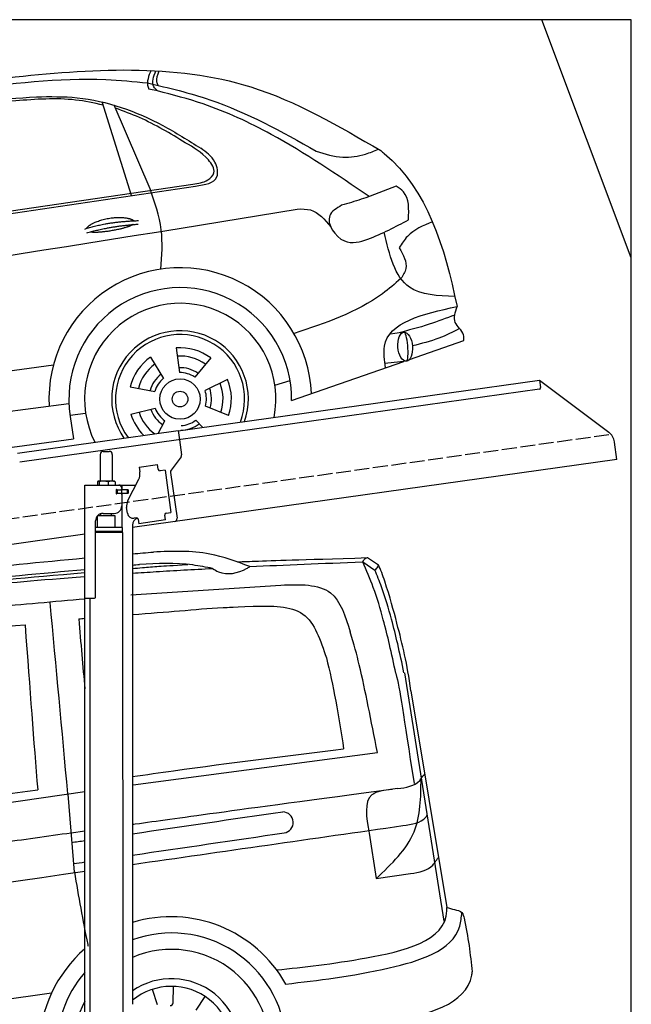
# Model space of a CAD drawing. Extents: x 199 to 6000, y -525 to 5450.
# Tile 4 of 4: x 3446 to 5500, y 2144 to 5450. Entities that reach past the tile are written whole.
import ezdxf

# ---------------------------------------------------------------- set-up
doc = ezdxf.new("R2010")
doc.units = 0
doc.header["$LTSCALE"] = 10
doc.header["$MEASUREMENT"] = 0
doc.linetypes.add('GEN3', pattern=[6.25, 5, -1.25])
doc.layers.get('0').update_dxf_attribs({"linetype": 'CONTINUOUS'})
for name, color, linetype in [('3', 6, 'GEN3'), ('CAR', 1, 'CONTINUOUS'), ('SICHTBARE_KANTEN_DIN_', 7, 'CONTINUOUS')]:
    doc.layers.add(name, color=color, linetype=linetype)
doc.layers.add('AM_0', color=7, linetype='CONTINUOUS', lineweight=30)

# ---------------------------------------------------------------- blocks, each defined once
blk = doc.blocks.new('Van200_EG')
at = {"layer": 'CAR'}
for p, q in [((30577.2, 3274.5), (30618, 3246.9)), ((30593.7, 3288.9), (30629.8, 3264.3)), ((29798.8, 3163.7), (30302.2, 3196.8)), ((30717.4, 2901.7), (30849.4, 2067.9)), ((30739.2, 2842), (30859.6, 2114.5)), ((29806.7, 2526.4), (30626.6, 2634.3)), ((29804.2, 2526), (29806.7, 2526.4)), ((27323.7, 2171.9), (29644.2, 2503.2)), ((29586.9, 2494.7), (29608.7, 2232.5)), ((30598.8, 2363.8), (30622.8, 2211.6)), ((30622.8, 2211.6), (30738.1, 2227.8)), ((27543.2, 1548.8), (29532.8, 1827.8)), ((29888.3, 1787), (29871.3, 1839.3)), ((29940.3, 1794.3), (29942.2, 1849.3)), ((30018.2, 1769.4), (30048.5, 1815.3))]:
    blk.add_line(p, q, dxfattribs=at)
for centre, radius, start, end in [((30308.6, 2399.7), 35.3, 278.266, 89.7479), ((29933.4, 1641.2), 441.9, 29.2479, 106.9984), ((29935.3, 1643.1), 385.6, 4.5254, 109.8845), ((29933.4, 1641.2), 441.9, 130.8756, 179.48), ((29935, 1643.4), 330.2, 347.4042, 113.3452), ((29935.3, 1643.1), 385.6, 139.032, 183.3106), ((29935, 1643.4), 231.7, 337.9146, 124.3813), ((29935, 1643.4), 206, 333.6849, 129.4239), ((29935, 1643.4), 330.2, 151.7436, 208.2564), ((29930.3, 1794.7), 10, 271.7882, 358)]:
    blk.add_arc(centre, radius, start, end, dxfattribs=at)
for points in [[(29804.2, 3301.7), (29827.5, 3303.7), (29850.8, 3305.7), (29874.2, 3307.7)], [(30198.6, 3258.8), (30315, 3264.3), (30440.2, 3269.5), (30577.2, 3274.5)], [(29804.2, 3263.8), (29811.9, 3264.5), (29819.7, 3265.2), (29827.5, 3265.9)], [(29804.2, 3252.5), (29815, 3253.4), (29826.1, 3254.3), (29837.3, 3255.3)], [(29804.2, 3236.6), (29829.6, 3238.3), (29856.1, 3240.1), (29883.8, 3241.9)], [(29837.3, 3255.3), (29855.7, 3256.8), (29874.1, 3258.3), (29892.5, 3259.8)], [(29883.8, 3241.9), (29944.6, 3245.6), (30007.5, 3249.2), (30073.3, 3252.6)], [(29892.5, 3259.8), (29914.2, 3261.2), (29936, 3262.6), (29990.2, 3266.1)], [(29526.7, 3137.7), (29546.5, 2923.6), (29566.3, 2709.6), (29586.1, 2495.6)], [(29623.8, 3083.4), (29630.5, 3084), (29637.3, 3084.5), (29644.2, 3085.1)], [(29623.8, 3083.4), (29630.6, 3002.4), (29637.4, 2923.9), (29644.2, 2848.6)], [(29443.4, 3062.9), (29460.4, 2841.4), (29471.9, 2671.9), (29486, 2509.3)], [(30455.1, 2952.1), (30478, 2865.6), (30496.6, 2754), (30513.2, 2647)], [(30688.5, 2899.4), (30703.1, 2849.6), (30712.6, 2763.6), (30749.7, 2530)], [(29804.2, 2361.8), (29974.8, 2386.6), (30137.8, 2411.5), (30308.7, 2434.9)], [(29804.2, 2258.9), (30106.7, 2302.3), (30409.3, 2345.7), (30711.9, 2389.1)], [(29804.2, 2290.2), (29976.1, 2315.2), (30143.2, 2339.6), (30313.6, 2364.8)], [(29599.5, 2332.8), (29614.5, 2334.8), (29629.4, 2336.9), (29644.2, 2339)], [(29606.2, 2261.5), (29618.9, 2263.3), (29631.6, 2265.2), (29644.2, 2267)], [(27340.4, 1905.5), (28108.3, 2015.7), (28876.3, 2125.8), (29644.2, 2236)]]:
    blk.add_open_spline(points, degree=3, dxfattribs=at)
for points, knots in [([(30198.6, 3258.8), (30154.1, 3275.5), (30049.9, 3314.6), (29938.2, 3310.2), (29874.2, 3307.7)], [0, 0, 0, 0, 141.325743, 331.027456, 331.027456, 331.027456, 331.027456]), ([(28241.2, 3113.3), (28387, 3133.2), (28707.9, 3176.9), (29174.7, 3243.1), (29497.3, 3274.4), (29644.2, 3287.6)], [0, 0, 0, 0, 441.664894, 971.537427, 1413.986548, 1413.986548, 1413.986548, 1413.986548]), ([(30156.5, 3274.5), (30166.3, 3275.1), (30257.7, 3278.9), (30355.4, 3281.1), (30593.7, 3288.9)], [253.741883, 253.741883, 253.741883, 253.741883, 322.989321, 518.291981, 518.291981, 518.291981, 518.291981]), ([(30577.2, 3274.5), (30580.3, 3280.1), (30584.3, 3287.3), (30591.9, 3288.6), (30593.7, 3288.9)], [0, 0, 0, 0, 17.428486, 22.636983, 22.636983, 22.636983, 22.636983]), ([(30688.2, 2900.4), (30681.4, 2932.8), (30668.7, 2992.9), (30644.5, 3089.3), (30617.2, 3182.9), (30589.6, 3246.1), (30577.2, 3274.5)], [0, 0, 0, 0, 99.320792, 184.369174, 298.124336, 391.159873, 391.159873, 391.159873, 391.159873]), ([(28297.6, 3085.6), (28427.4, 3105.7), (28729.6, 3152.6), (29178.8, 3206.1), (29498.2, 3236.2), (29644.2, 3249.4)], [0, 0, 0, 0, 394.255479, 917.126864, 1356.81106, 1356.81106, 1356.81106, 1356.81106]), ([(30073.3, 3252.6), (30051.2, 3256.9), (29970.3, 3272.8), (29887.6, 3268.8), (29827.5, 3265.9)], [0, 0, 0, 0, 67.469785, 246.836251, 246.836251, 246.836251, 246.836251]), ([(30073.3, 3252.6), (30079.7, 3248.5), (30112.9, 3227.1), (30164.6, 3237.3), (30195, 3256.5), (30198.6, 3258.8)], [0, 0, 0, 0, 22.595416, 117.648693, 130.804633, 130.804633, 130.804633, 130.804633]), ([(30618, 3246.7), (30621.9, 3250.2), (30627.3, 3255.3), (30629.2, 3262.3), (30629.8, 3264.3)], [0, 0, 0, 0, 15.273627, 21.496643, 21.496643, 21.496643, 21.496643]), ([(30715.7, 2902.3), (30708.9, 2934.7), (30696.2, 2994.8), (30672.1, 3091.2), (30647.7, 3174.6), (30625.4, 3228.6), (30618, 3246.9)], [0, 0, 0, 0, 99.320792, 184.369174, 298.124336, 359.504265, 359.504265, 359.504265, 359.504265]), ([(30739.2, 2842), (30726.3, 2934), (30702.5, 3030.4), (30663.9, 3174.5), (30637.8, 3249.3), (30629.8, 3264.3)], [0, 0, 0, 0, 234.896423, 370.689504, 421.512982, 421.512982, 421.512982, 421.512982]), ([(28059.6, 3015.8), (28153.3, 3033.9), (28553.4, 3110.3), (29067.5, 3176.3), (29488.3, 3213.8), (29644.2, 3225.3)], [37.963752, 37.963752, 37.963752, 37.963752, 324.409822, 1259.924276, 1590.366794, 1590.366794, 1590.366794, 1590.366794]), ([(28138.7, 3051), (28199.5, 3061.8), (28542.5, 3121), (29023.8, 3183.1), (29445.1, 3221.8), (29644.2, 3238.9)], [171.842484, 171.842484, 171.842484, 171.842484, 357.110137, 1216.113521, 1626.446413, 1626.446413, 1626.446413, 1626.446413]), ([(30302.2, 3196.8), (30365.9, 3199.1), (30484.9, 3203.2), (30519.3, 3091.4), (30535.3, 3039.5)], [0, 0, 0, 0, 168.99942, 315.572798, 315.572798, 315.572798, 315.572798]), ([(28049.8, 2946.7), (28168.9, 2967.7), (28593.7, 3042.7), (29126.5, 3105.3), (29540, 3141.7), (29644.2, 3150.6)], [0, 0, 0, 0, 362.531789, 1294.156043, 1607.848213, 1607.848213, 1607.848213, 1607.848213]), ([(29804.2, 3097.7), (29861, 3102.1), (29977.5, 3111), (30062.6, 3119.4), (30124.4, 3122.1), (30209.3, 3125.6)], [203.451852, 203.451852, 203.451852, 203.451852, 394.884581, 610.194596, 641.703175, 641.703175, 641.703175, 641.703175]), ([(30209.3, 3125.6), (30272.3, 3127), (30397.3, 3129.8), (30435.9, 3011.1), (30455.1, 2952.1)], [0, 0, 0, 0, 168.99942, 335.779218, 335.779218, 335.779218, 335.779218]), ([(28540.1, 2956.2), (28668.2, 2977.5), (28967.5, 3027.2), (29270.2, 3049.9), (29443.4, 3062.9)], [0, 0, 0, 0, 389.325694, 909.952043, 909.952043, 909.952043, 909.952043]), ([(30626.6, 2634.3), (30604.8, 2744.4), (30580, 2877.2), (30548.3, 2997.9), (30535.3, 3039.5)], [0, 0, 0, 0, 290.459213, 404.432115, 404.432115, 404.432115, 404.432115]), ([(29804.2, 2553.6), (29850.1, 2560.3), (30086.1, 2594.2), (30322.7, 2623.5), (30513.2, 2647)], [132.940063, 132.940063, 132.940063, 132.940063, 272.141647, 848.169641, 848.169641, 848.169641, 848.169641]), ([(30622.8, 2211.6), (30673.9, 2259.9), (30770.8, 2351.5), (30772.4, 2484.1), (30773.2, 2546.8)], [0, 0, 0, 0, 201.341385, 381.716335, 381.716335, 381.716335, 381.716335]), ([(30693.9, 2513.3), (30722.7, 2517.2), (30756, 2521.8), (30777.3, 2552.7), (30784.8, 2561.7), (30784.8, 2561.7)], [0, 0, 0, 0, 79.596131, 92.046017, 111.203029, 111.203029, 111.203029, 111.203029]), ([(30693.9, 2513.3), (30103.7, 2434.3), (29955.5, 2413.3), (29807.3, 2392.8), (29804.2, 2392.4)], [0, 0, 0, 0, 439.230717, 448.819345, 448.819345, 448.819345, 448.819345]), ([(28578.6, 2377.9), (28700, 2396.8), (29002, 2443.7), (29304.8, 2484.8), (29486, 2509.3)], [0, 0, 0, 0, 368.478841, 916.844242, 916.844242, 916.844242, 916.844242]), ([(30676.1, 2510.7), (30649.7, 2507.6), (30575.3, 2498.6), (30589.6, 2416.7), (30598.8, 2363.8)], [0, 0, 0, 0, 70.404192, 199.062703, 199.062703, 199.062703, 199.062703]), ([(30711.9, 2389.1), (30742.9, 2393.7), (30774.3, 2398), (30791.8, 2421), (30793.2, 2423)], [0, 0, 0, 0, 79.596131, 86.822489, 86.822489, 86.822489, 86.822489]), ([(29644.2, 2370.4), (29563.3, 2359.2), (29199.9, 2308.9), (28435.2, 2185.7), (27759.5, 2072.4), (27329.3, 1981)], [610.333286, 610.333286, 610.333286, 610.333286, 855.344026, 1711.653293, 2948.481072, 2948.481072, 2948.481072, 2948.481072]), ([(30738.1, 2227.8), (30766.7, 2233.2), (30800, 2237.8), (30821.3, 2268.7), (30827.8, 2277), (30831.7, 2282)], [0, 0, 0, 0, 79.596131, 92.046017, 111.203029, 111.203029, 111.203029, 111.203029]), ([(29609, 2233.5), (29622.9, 2152.1), (29637.2, 2068.9), (29654.5, 1986.2), (29654.9, 1984.3)], [0, 0, 0, 0, 247.578615, 253.374978, 253.374978, 253.374978, 253.374978]), ([(30288.1, 1904.6), (30380.3, 1914.3), (30567.2, 1934), (30862.8, 2001.8), (30859.7, 2110.7), (30859.6, 2114.5)], [0, 0, 0, 0, 304.498419, 617.213213, 628.527956, 628.527956, 628.527956, 628.527956]), ([(30318.3, 1857.2), (30428, 1869.9), (30623.5, 1892.5), (30896.1, 1972.4), (30908.6, 2080.8), (30910.4, 2095.9)], [0, 0, 0, 0, 351.757388, 627.204977, 671.745957, 671.745957, 671.745957, 671.745957]), ([(30859.6, 2114.5), (30867.8, 2112), (30884.5, 2106.9), (30912.2, 2101.8), (30930.9, 2021.1), (30938.3, 1956.3), (30945, 1898)], [0, 0, 0, 0, 26.570962, 53.720792, 73.875724, 256.158299, 256.158299, 256.158299, 256.158299]), ([(30319.7, 1673.5), (30430.9, 1689), (30636.6, 1717.5), (30929.7, 1788.5), (30944.5, 1894.3), (30945, 1898)], [0, 0, 0, 0, 362.689012, 670.396702, 681.362593, 681.362593, 681.362593, 681.362593])]:
    blk.add_open_spline(points, degree=3, knots=knots, dxfattribs=at)
blk = doc.blocks.new('Car_K')
at = {"layer": 'CAR'}
for p, q in [((6251.6, 3328.5), (6222.3, 3334.3)), ((6164.8, 2977.2), (6066.2, 3291.5)), ((6227.4, 2999.5), (6106, 3280.8)), ((4395.3, 2725.6), (6371, 3016)), ((4457.7, 2723.8), (6379.4, 3009)), ((6400, 2878.8), (6721.1, 2932)), ((7078, 2518.3), (7033.7, 2512.4)), ((7097.5, 2427), (7280.2, 2490.6)), ((6314.8, 2466), (6325.8, 2382.9)), ((6228, 2434.9), (6272.4, 2363.7)), ((6430.7, 2432.2), (6376.7, 2368)), ((6702.2, 2289.4), (7078.6, 2420.4)), ((7088.7, 2421.6), (7015.7, 2413.2)), ((3981.4, 2150.9), (5902.5, 2408.8)), ((6487.1, 2359.3), (6411.4, 2323.1)), ((6646.2, 2340.6), (6697.1, 2356)), ((6160, 2335.1), (6242.5, 2319.9)), ((5954.6, 2278.4), (3966.6, 2017.9)), ((6162.8, 2243), (6244.2, 2263.2)), ((6490.7, 2238.6), (6413, 2270.1)), ((5958.2, 2240.3), (6010.5, 2246.7)), ((5959, 2235.1), (5969.5, 2160.9)), ((6253.6, 2178.8), (6276.6, 2221.2)), ((6404.1, 2198.9), (6381, 2223.2)), ((3987.9, 1892.3), (5969.5, 2160.9))]:
    blk.add_line(p, q, dxfattribs=at)
for radius in [67.9, 26.2]:
    blk.add_circle((6327.5, 2294.1), radius, dxfattribs=at)
for centre, radius, start, end in [((6328.2, 2294.5), 440.8, 2.3474, 183.225), ((6328.2, 2294.5), 373.9, 359.2176, 189.1412), ((6328.2, 2294.5), 321.3, 348.8956, 206.9157), ((6327.5, 2294.1), 229.5, 340.8187, 214.9011), ((6327.5, 2294.1), 216.8, 339.0715, 216.627), ((6327.5, 2294.1), 172.4, 53.2193, 94.2205), ((6327.5, 2294.1), 172.4, 125.2193, 166.2205), ((6327.5, 2294.1), 144.5, 53.86, 93.5798), ((6327.5, 2294.1), 144.5, 125.86, 165.5798), ((6328.2, 2294.5), 104.9, 55.5455, 92.5344), ((6327.5, 2294.1), 88.8, 56.352, 91.0878), ((6328.2, 2294.5), 104.9, 127.8414, 164.3757), ((6327.5, 2294.1), 88.8, 128.352, 163.0878), ((6327.5, 2294.1), 144.5, 341.86, 21.5798), ((6327.5, 2294.1), 172.4, 341.2193, 22.2205), ((6327.5, 2294.1), 88.8, 344.352, 19.0878), ((6328.2, 2294.5), 104.9, 342.9932, 20.0652), ((6327.5, 2294.1), 144.5, 197.86, 233.9391), ((6328.2, 2294.5), 104.9, 199.4717, 235.8081), ((6327.5, 2294.1), 88.8, 200.352, 235.0878), ((6327.5, 2294.1), 172.4, 197.2193, 225.0433), ((6327.5, 2294.1), 88.8, 272.352, 307.0878), ((6328.2, 2294.5), 104.9, 270.9476, 307.6161)]:
    blk.add_arc(centre, radius, start, end, dxfattribs=at)
blk.add_ellipse((7083.4, 2469.9), major_axis=(3.9, -48.6), ratio=0.501954, dxfattribs=at)
blk.add_ellipse((7084.2, 2470), major_axis=(-3.9, 48.6), ratio=0.168571, start_param=3.202195, end_param=6.343787, dxfattribs=at)
for points, degree, knots in [([(4960.4, 3268.4), (5220.3, 3306.4), (5747.3, 3383.4), (6478.6, 3434.2), (6859.6, 3211.3), (7001.7, 3128.2)], 3, [0, 0, 0, 0, 795.09308, 1612.404872, 2098.463299, 2098.463299, 2098.463299, 2098.463299]), ([(5597.3, 3332.3), (5757.8, 3353.3), (5965, 3380.3), (6172, 3360), (6218.7, 3355.4)], 3, [0, 0, 0, 0, 482.524461, 623.054485, 623.054485, 623.054485, 623.054485]), ([(6230.2, 3397), (6226.2, 3388.1), (6218.4, 3370.6), (6217.5, 3347.9), (6221.5, 3336.7), (6222.3, 3334.3)], 3, [0, 0, 0, 0, 29.24014, 57.403103, 64.873278, 64.873278, 64.873278, 64.873278]), ([(6251.6, 3328.5), (6246.9, 3333.1), (6228.6, 3350.7), (6238.7, 3376.8), (6246.3, 3396.3)], 3, [0, 0, 0, 0, 18.755669, 72.745333, 72.745333, 72.745333, 72.745333]), ([(6253.7, 3347.2), (6252.2, 3350.9), (6246.1, 3366.6), (6252.6, 3383), (6257.6, 3395.6)], 3, [0, 0, 0, 0, 11.706548, 49.786773, 49.786773, 49.786773, 49.786773]), ([(6218.7, 3355.4), (6289.3, 3338.9), (6488.9, 3292.1), (6668.7, 3191.7), (6784.9, 3126.8)], 3, [0, 0, 0, 0, 216.617018, 612.994024, 612.994024, 612.994024, 612.994024]), ([(4486.6, 2990.7), (4545.8, 3035.8), (4651.4, 3116.2), (4859.3, 3171.2), (5126.1, 3235.8), (5464.3, 3284.2), (5722.9, 3301), (5845.3, 3309)], 3, [0, 0, 0, 0, 220.805775, 393.417908, 637.451139, 1046.907631, 1414.974246, 1414.974246, 1414.974246, 1414.974246]), ([(5845.3, 3309), (5891.1, 3309.7), (6037.8, 3311.7), (6228.6, 3242.9), (6355.3, 3162.5), (6397.2, 3136)], 3, [0, 0, 0, 0, 136.913576, 439.008029, 587.851019, 587.851019, 587.851019, 587.851019]), ([(6962, 2973.9), (6854.9, 3047), (6678.6, 3167.2), (6435.7, 3281.1), (6303.2, 3315.2), (6251.6, 3328.5)], 3, [0, 0, 0, 0, 388.888323, 639.530882, 799.103011, 799.103011, 799.103011, 799.103011]), ([(6069.6, 3280.7), (6038.8, 3288), (5942.4, 3308.2), (5768.6, 3294.5), (5586.9, 3281.8), (5471.6, 3269.2), (5429.6, 3264.6)], 3, [41.799079, 41.799079, 41.799079, 41.799079, 136.523198, 337.310325, 558.263041, 685.022454, 685.022454, 685.022454, 685.022454]), ([(6345.3, 3154.6), (6295.1, 3185.2), (6220, 3230.8), (6137.6, 3260.7), (6110.4, 3270.6)], 3, [0, 0, 0, 0, 175.790338, 262.536589, 262.536589, 262.536589, 262.536589]), ([(6371, 3016), (6388.2, 3018.1), (6415.7, 3021.6), (6452, 3057), (6412.6, 3116.7), (6372.3, 3139.4), (6345.3, 3154.6)], 3, [0, 0, 0, 0, 51.553973, 82.995085, 130.366625, 226.749074, 226.749074, 226.749074, 226.749074]), ([(6379.4, 3009), (6410.9, 3013.8), (6462.8, 3021.8), (6447.5, 3100.7), (6415.4, 3123.2), (6397.2, 3136)], 3, [0, 0, 0, 0, 78.119579, 128.2441, 194.566021, 194.566021, 194.566021, 194.566021]), ([(6784.9, 3126.8), (6814.2, 3117.2), (6868.4, 3099.5), (6941.3, 3111.8), (6979.4, 3127.2), (6993.7, 3132.9)], 3, [0, 0, 0, 0, 91.341985, 168.592505, 214.832146, 214.832146, 214.832146, 214.832146]), ([(7001.7, 3128.2), (7005.6, 3125), (7157.9, 3000.5), (7215.5, 2805.5), (7257.5, 2604.7)], 3, [0, 0, 0, 0, 15.036615, 589.271901, 589.271901, 589.271901, 589.271901]), ([(7053.5, 3009.3), (7014.7, 2993.7), (6954.4, 2969.4), (6892.1, 2951.2), (6870, 2944.7)], 3, [0, 0, 0, 0, 125.442917, 194.674449, 194.674449, 194.674449, 194.674449]), ([(7094.4, 2896), (7096, 2931.7), (7098.1, 2978.9), (7062.2, 3003.4), (7053.5, 3009.3)], 3, [0, 0, 0, 0, 95.768478, 126.246125, 126.246125, 126.246125, 126.246125]), ([(6263.4, 2730.5), (6266.6, 2774.9), (6273.1, 2867), (6243, 2954.3), (6227.4, 2999.5)], 3, [0, 0, 0, 0, 132.240957, 273.943093, 273.943093, 273.943093, 273.943093]), ([(6870, 2944.7), (6852.9, 2934.7), (6803.9, 2906.2), (6870.6, 2803.9), (6984.7, 2837.1), (7050.9, 2872.6), (7094.4, 2896)], 3, [0, 0, 0, 0, 52.903265, 151.334808, 229.980054, 381.029092, 381.029092, 381.029092, 381.029092]), ([(6721.1, 2932), (6736.6, 2932.4), (6782.5, 2933.5), (6813.2, 2896.8), (6833.7, 2872.3)], 3, [0, 0, 0, 0, 44.647461, 133.10462, 133.10462, 133.10462, 133.10462]), ([(3091.3, 2219.7), (3169.4, 2269.8), (3429.6, 2436.6), (4576, 2588.6), (5593.2, 2750.5), (6400, 2878.8)], 3, [0, 0, 0, 0, 276.230985, 920.854723, 3391.651354, 3391.651354, 3391.651354, 3391.651354]), ([(6014.1, 2867), (6017.5, 2875.2), (6041.7, 2892.6), (6095.5, 2909.5), (6142.4, 2906.4), (6167.5, 2897.5), (6172.8, 2892.9), (6173, 2892.7)], 5, [0.0314681, 0.0314681, 0.0314681, 0.0314681, 0.0314681, 0.0314681, 0.300106, 0.500106, 0.5095952, 0.5095952, 0.5095952, 0.5095952, 0.5095952, 0.5095952]), ([(6169.7, 2880.1), (6166.3, 2877.9), (6149.5, 2869.6), (6116.3, 2861), (6070, 2853.2), (6038.6, 2852.3), (6025.3, 2854.9)], 5, [0.6133618, 0.6133618, 0.6133618, 0.6133618, 0.6133618, 0.6133618, 0.700106, 0.9252293, 0.9252293, 0.9252293, 0.9252293, 0.9252293, 0.9252293]), ([(7175.1, 2889.2), (7144, 2876.3), (7097.8, 2857.1), (7072, 2815.5), (7063.5, 2801.9)], 3, [0, 0, 0, 0, 97.204919, 144.463419, 144.463419, 144.463419, 144.463419]), ([(7250.4, 2638), (7193.2, 2640.7), (7061.6, 2646.7), (7030.5, 2779.2), (7013, 2854.2)], 3, [0, 0, 0, 0, 155.770402, 358.836919, 358.836919, 358.836919, 358.836919]), ([(7063.5, 2801.9), (7077, 2778.2), (7097.4, 2742.3), (7076.2, 2709.6), (7069, 2698.4)], 3, [0, 0, 0, 0, 73.173803, 110.898164, 110.898164, 110.898164, 110.898164]), ([(7069, 2698.4), (7048.7, 2681), (6945.9, 2592.6), (6815.2, 2549.1), (6710.3, 2514.2)], 3, [0, 0, 0, 0, 79.931742, 405.379961, 405.379961, 405.379961, 405.379961]), ([(7017.6, 2399.2), (7014.1, 2424.5), (6997.2, 2547.2), (7142.3, 2579.3), (7257.5, 2604.7)], 3, [0, 0, 0, 0, 72.166123, 349.847067, 349.847067, 349.847067, 349.847067]), ([(7280.2, 2490.6), (7280.4, 2497.2), (7281.2, 2520.9), (7239.5, 2549.6), (7251.4, 2586), (7257.5, 2604.7)], 3, [0, 0, 0, 0, 19.254038, 69.185953, 122.618833, 122.618833, 122.618833, 122.618833]), ([(7249.7, 2576.3), (7221.3, 2565.4), (7158.7, 2541.4), (7093.9, 2524.8), (7058.5, 2515.7)], 3, [0, 0, 0, 0, 91.392243, 200.73761, 200.73761, 200.73761, 200.73761]), ([(7266.4, 2530.5), (7243.6, 2519.1), (7192.9, 2493.8), (7137.9, 2480.2), (7107.7, 2472.8)], 3, [0, 0, 0, 0, 76.497102, 169.362963, 169.362963, 169.362963, 169.362963])]:
    blk.add_open_spline(points, degree=degree, knots=knots, dxfattribs=at)
for points in [[(6008.1, 2865), (6081.4, 2889.7), (6187.9, 2893.3)], [(6014.6, 2851.8), (6086.7, 2874), (6187, 2881.6)]]:
    blk.add_open_spline(points, degree=2, dxfattribs=at)

msp = doc.modelspace()

# ---------------------------------------------------------------- linework, layer by layer
for p, q in [((5499.5, 4650), (5199.5, 5450)), ((3978.5, 4069.4), (5191.6, 4239.9)), ((5191.6, 4239.9), (5195.1, 4215.1)), ((5191.6, 4239.9), (5423.5, 4065.1)), ((5190.8, 4209.5), (3979.7, 4039.3)), ((3438.7, 3994.5), (3978.4, 4070.4)), ((3978.4, 4070.4), (3982.7, 4039.7)), ((3979.7, 4039.3), (3446, 3964.3)), ((3982.7, 4039.7), (3989.8, 3989.3)), ((3726.7, 4000.6), (3746.7, 4000.6)), ((5451.2, 3973.4), (5443, 4032.1)), ((3716.7, 3990.6), (3716.7, 3900.6)), ((3756.7, 3990.6), (3756.7, 3900.6)), ((5451.2, 3973.4), (3824.7, 3744.8)), ((3987.9, 3981.9), (3954.5, 3937.7)), ((3846.7, 3947.9), (3909, 3956.6)), ((3846.7, 3947.9), (3848.9, 3932)), ((3911.3, 3940.8), (3909, 3956.6)), ((3911.3, 3940.8), (3911.4, 3939.8)), ((3917.1, 3935.6), (3918, 3935.7)), ((3933.9, 3937.9), (3918, 3935.7)), ((3933.9, 3937.9), (3953.9, 3795.3)), ((3808.5, 3833.5), (3846, 3907.1)), ((3849.5, 3927.8), (3848.9, 3932)), ((3952.6, 3930.3), (3974.3, 3776)), ((3664.7, 3887.6), (3836.1, 3887.6)), ((3664.7, 3507.6), (3664.7, 3887.6)), ((3706.8, 3898.2), (3706.8, 3887.6)), ((3727.5, 3900.6), (3709.5, 3900.6)), ((3712.5, 3898.2), (3712.5, 3887.6)), ((3754.5, 3900.6), (3727.5, 3900.6)), ((3742.5, 3898.2), (3742.5, 3887.6)), ((3764.2, 3900.6), (3754.5, 3900.6)), ((3766.6, 3898.2), (3766.6, 3887.6)), ((3773.4, 3871.6), (3769.7, 3871.6)), ((3770.7, 3861.8), (3770.7, 3869)), ((3773.4, 3871.6), (3785.7, 3871.6)), ((3773.7, 3871.6), (3773.7, 3859.6)), ((3787.7, 3871.6), (3785.7, 3871.6)), ((3787.7, 3871.6), (3788.7, 3871.6)), ((3788.7, 3877.6), (3788.7, 3874.6)), ((3789.4, 3871.6), (3788.7, 3871.6)), ((3788.7, 3859.6), (3788.7, 3871.6)), ((3807, 3871.6), (3789.4, 3871.6)), ((3789.7, 3872.1), (3789.7, 3887.6)), ((3808.7, 3872.1), (3789.7, 3872.1)), ((3807, 3871.6), (3807.7, 3871.6)), ((3807.7, 3859.6), (3807.7, 3871.6)), ((3809.7, 3871.1), (3809.7, 3860.1)), ((3807.7, 3859.6), (3769.8, 3859.6)), ((3785.7, 3859.1), (3773.4, 3859.1)), ((3788.7, 3856.1), (3788.7, 3817.6)), ((3789.7, 3744.7), (3789.7, 3859.1)), ((3808.7, 3859.1), (3789.7, 3859.1)), ((3807.8, 3793), (3805.1, 3812.8)), ((3766.7, 3784.6), (3706.7, 3783.9)), ((3706.7, 3744.7), (3706.7, 3783.9)), ((3718.7, 3784), (3718.7, 3791.6)), ((3725.7, 3792.6), (3763.7, 3792.6)), ((3754.7, 3784.5), (3754.7, 3792.6)), ((3766.7, 3744.6), (3766.7, 3784.6)), ((3838.4, 3777.1), (3830.4, 3775.9)), ((3844, 3772.8), (3846.1, 3757.9)), ((3935.2, 3770.5), (3846.1, 3757.9)), ((3932.8, 3787.3), (3933, 3786.3)), ((3935.2, 3770.5), (3933, 3786.3)), ((3938.1, 3793.1), (3937.1, 3793)), ((3938.1, 3793.1), (3953.9, 3795.3)), ((3700.7, 3510.6), (3700.7, 3767.6)), ((3791.7, 3744.6), (3700.7, 3744.6)), ((3791.7, 3731.4), (3791.7, 3744.6)), ((3824.7, 3752.6), (3824.7, 2144.3)), ((3664.7, 3722.4), (960, 3342.2)), ((3791.7, 3731.4), (3700.7, 3731.4)), ((3788.7, 3729.6), (3700.7, 3729.6)), ((3791.7, 3727.9), (3700.7, 3727.9)), ((3788.7, 3729.6), (3791.7, 3731.4)), ((3788.7, 3729.6), (3791.7, 3727.9)), ((3789.7, 3729.1), (3789.7, 3730.2)), ((3791.7, 3727.9), (3791.8, 1671.7)), ((3664.7, 1587.6), (3664.7, 3507.6)), ((3664.7, 3507.6), (3697.7, 3507.6)), ((3681.7, 3507.6), (3681.8, 1671.6))]:
    msp.add_line(p, q)
msp.add_polyline3d([(3844, 3772.8, 0), (3844, 3772.8, 0), (3844, 3772.8, 0), (3844, 3772.8, 0), (3844, 3772.8, 0), (3844, 3772.8, 0), (3844, 3772.8, 0), (3844, 3772.9, 0), (3844, 3772.9, 0), (3844, 3772.9, 0), (3844, 3772.9, 0), (3844, 3772.9, 0), (3844, 3772.9, 0), (3844, 3772.9, 0), (3844, 3772.9, 0), (3844, 3772.9, 0), (3844, 3772.9, 0), (3844, 3772.9, 0), (3844, 3772.9, 0), (3844, 3772.9, 0), (3844, 3773, 0), (3844, 3773, 0), (3844, 3773, 0), (3844, 3773, 0), (3844, 3773, 0), (3844, 3773, 0), (3844, 3773, 0), (3844, 3773, 0), (3844, 3773, 0), (3844, 3773, 0), (3844, 3773, 0), (3844, 3773, 0), (3844, 3773, 0), (3844, 3773.1, 0), (3844, 3773.1, 0), (3844, 3773.1, 0), (3844, 3773.1, 0), (3843.9, 3773.1, 0), (3843.9, 3773.1, 0), (3843.9, 3773.1, 0), (3843.9, 3773.1, 0), (3843.9, 3773.1, 0), (3843.9, 3773.1, 0), (3843.9, 3773.1, 0), (3843.9, 3773.1, 0), (3843.9, 3773.1, 0), (3843.9, 3773.2, 0), (3843.9, 3773.2, 0), (3843.9, 3773.2, 0), (3843.9, 3773.2, 0), (3843.9, 3773.2, 0), (3843.9, 3773.2, 0), (3843.9, 3773.2, 0), (3843.9, 3773.2, 0), (3843.9, 3773.2, 0), (3843.9, 3773.2, 0), (3843.9, 3773.2, 0), (3843.9, 3773.2, 0), (3843.9, 3773.2, 0), (3843.9, 3773.3, 0), (3843.9, 3773.3, 0), (3843.9, 3773.3, 0), (3843.9, 3773.3, 0), (3843.9, 3773.3, 0), (3843.9, 3773.3, 0), (3843.9, 3773.3, 0), (3843.9, 3773.3, 0), (3843.9, 3773.3, 0), (3843.9, 3773.3, 0), (3843.9, 3773.3, 0), (3843.9, 3773.3, 0), (3843.9, 3773.3, 0), (3843.9, 3773.4, 0), (3843.9, 3773.4, 0), (3843.9, 3773.4, 0), (3843.9, 3773.4, 0), (3843.9, 3773.4, 0), (3843.9, 3773.4, 0), (3843.9, 3773.4, 0), (3843.9, 3773.4, 0), (3843.9, 3773.4, 0), (3843.9, 3773.4, 0), (3843.9, 3773.4, 0), (3843.9, 3773.4, 0), (3843.9, 3773.4, 0), (3843.9, 3773.5, 0), (3843.9, 3773.5, 0), (3843.9, 3773.5, 0), (3843.9, 3773.5, 0), (3843.9, 3773.5, 0), (3843.9, 3773.5, 0), (3843.8, 3773.5, 0), (3843.8, 3773.5, 0), (3843.8, 3773.5, 0), (3843.8, 3773.5, 0), (3843.8, 3773.5, 0), (3843.8, 3773.5, 0), (3843.8, 3773.5, 0), (3843.8, 3773.6, 0), (3843.8, 3773.6, 0), (3843.8, 3773.6, 0), (3843.8, 3773.6, 0), (3843.8, 3773.6, 0), (3843.8, 3773.6, 0), (3843.8, 3773.6, 0), (3843.8, 3773.6, 0), (3843.8, 3773.6, 0), (3843.8, 3773.6, 0), (3843.8, 3773.6, 0), (3843.8, 3773.6, 0), (3843.8, 3773.6, 0), (3843.8, 3773.7, 0), (3843.8, 3773.7, 0), (3843.8, 3773.7, 0), (3843.8, 3773.7, 0), (3843.8, 3773.7, 0), (3843.8, 3773.7, 0), (3843.8, 3773.7, 0), (3843.8, 3773.7, 0), (3843.8, 3773.7, 0), (3843.8, 3773.7, 0), (3843.8, 3773.7, 0), (3843.8, 3773.7, 0), (3843.8, 3773.7, 0), (3843.8, 3773.8, 0), (3843.8, 3773.8, 0), (3843.8, 3773.8, 0), (3843.8, 3773.8, 0)])
for centre, radius, start, end in [((5190.1, 4214.4), 5, 278, 8), ((5393.5, 4025.2), 50, 8, 53), ((3726.7, 3990.6), 10, 90, 180), ((3746.7, 3990.6), 10, 0, 90), ((3979.9, 3987.9), 10, 323, 8), ((3916.4, 3940.5), 5, 188, 278), ((3962.5, 3931.7), 10, 143, 188), ((3814.8, 3923), 35, 333, 8), ((3715.2, 3893.1), 9.81, 138.3564, 148.753), ((3710, 3897.9), 2.75, 100.7661, 142.4343), ((3709.6, 3898.5), 2.09, 44.8448, 91.5619), ((3705.5, 3894.1), 8.11, 30.3376, 47.0532), ((3727.4, 3853.3), 47.4, 71.4743, 108.3354), ((3754.5, 3869.3), 31.3, 67.162, 112.72), ((3761.2, 3895.2), 6.2, 28.4134, 60.7068), ((3770.7, 3871.6), 1, 48.5904, 221.4096), ((3767.7, 3869), 3, 0, 41.4096), ((3773.4, 3874.6), 3, 228.5904, 270), ((3778.7, 3877.6), 10, 0, 90), ((3785.7, 3874.6), 3, 270, 0), ((3808.7, 3871.1), 1, 0, 90), ((3770.7, 3859.1), 1, 138.5904, 311.4096), ((3767.7, 3861.8), 3, 318.5904, 0), ((3773.4, 3856.1), 3, 90, 131.4096), ((3785.7, 3856.1), 3, 0, 90), ((3808.7, 3860.1), 1, 270, 0), ((3763.7, 3817.6), 25, 270, 0), ((3839.7, 3817.6), 35, 153, 188), ((3725.7, 3767.6), 25, 90, 180), ((3827.6, 3795.7), 20, 188, 278), ((3849.7, 3752.6), 25, 108.6472, 180), ((3839, 3772.1), 5, 19.537, 98), ((3937.8, 3788), 5, 98, 188), ((3964.4, 3774.6), 10, 278, 8), ((3697.7, 3510.6), 3, 270, 0)]:
    msp.add_arc(centre, radius, start, end)
at = {"layer": '3'}
msp.add_line((423.4, 3354.7), (5430.8, 4058.4), dxfattribs=at)
at = {"layer": 'SICHTBARE_KANTEN_DIN_'}
for p, q in [((5499.5, 5450), (199.5, 5450)), ((5499.5, -400), (5499.5, 5450))]:
    msp.add_line(p, q, dxfattribs=at)

# ---------------------------------------------------------------- block references
at = {"layer": 'AM_0'}
msp.add_blockref('Van200_EG', (-25979.5, 355.1), dxfattribs=at)
at = {"layer": 'CAR'}
msp.add_blockref('Car_K', (-2343.2, 1882.2), dxfattribs=at)

doc.saveas('drawing.dxf')
